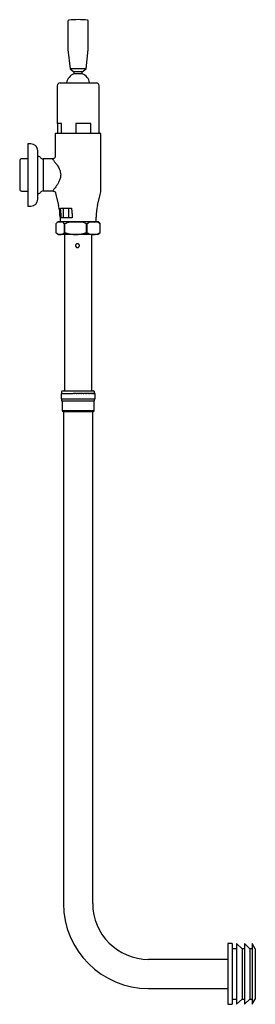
# Model space of a CAD drawing. Header units: millimetres. Extents: x 3902.82 to 3903.06, y 2265.38 to 2266.39.
import ezdxf

# ---------------------------------------------------------------- set-up
doc = ezdxf.new("R2010")
doc.units = ezdxf.units.MM
doc.layers.add('SANINDUSA', color=3, linetype='Continuous')

msp = doc.modelspace()

# ---------------------------------------------------------------- linework, layer by layer
at = {"layer": 'SANINDUSA'}
for p, q in [((3902.8713, 2266.3878), (3902.8713, 2266.3586)), ((3902.8923, 2266.3586), (3902.8923, 2266.3878)), ((3902.8713, 2266.3586), (3902.8736, 2266.3386)), ((3902.8901, 2266.3386), (3902.8923, 2266.3586)), ((3902.8736, 2266.3386), (3902.8775, 2266.3356)), ((3902.8901, 2266.3386), (3902.8736, 2266.3386)), ((3902.8775, 2266.3356), (3902.8775, 2266.3335)), ((3902.8861, 2266.3356), (3902.8775, 2266.3356)), ((3902.8861, 2266.3335), (3902.8775, 2266.3335)), ((3902.8861, 2266.3356), (3902.8901, 2266.3386)), ((3902.8861, 2266.3335), (3902.8861, 2266.3356)), ((3902.8633, 2266.3243), (3902.8869, 2266.3243)), ((3902.8869, 2266.3243), (3902.9003, 2266.3243)), ((3902.8603, 2266.3213), (3902.8603, 2266.2823)), ((3902.9033, 2266.2823), (3902.9033, 2266.3213)), ((3902.8648, 2266.2823), (3902.8603, 2266.2823)), ((3902.8605, 2266.2823), (3902.8605, 2266.2723)), ((3902.8648, 2266.2723), (3902.8648, 2266.2823)), ((3902.895, 2266.2823), (3902.8796, 2266.2823)), ((3902.8796, 2266.2823), (3902.8796, 2266.2723)), ((3902.895, 2266.2723), (3902.895, 2266.2823)), ((3902.9033, 2266.2823), (3902.9032, 2266.2823)), ((3902.9032, 2266.2823), (3902.9032, 2266.2723)), ((3902.8583, 2266.2718), (3902.8583, 2266.249)), ((3902.9053, 2266.2151), (3902.9053, 2266.2718)), ((3902.8333, 2266.2615), (3902.8303, 2266.2615)), ((3902.8303, 2266.2615), (3902.8303, 2266.1975)), ((3902.8303, 2266.2461), (3902.8238, 2266.2461)), ((3902.8415, 2266.2485), (3902.8402, 2266.2485)), ((3902.8553, 2266.246), (3902.8458, 2266.246)), ((3902.8458, 2266.246), (3902.8458, 2266.213)), ((3902.8238, 2266.2129), (3902.8303, 2266.2129)), ((3902.8458, 2266.213), (3902.8558, 2266.213)), ((3902.8402, 2266.2105), (3902.8415, 2266.2105)), ((3902.859, 2266.2095), (3902.8618, 2266.1982)), ((3902.9018, 2266.1982), (3902.9046, 2266.2095)), ((3902.8303, 2266.1975), (3902.8333, 2266.1975)), ((3902.8664, 2266.1953), (3902.8664, 2266.1853)), ((3902.8718, 2266.1953), (3902.8718, 2266.1853)), ((3902.8603, 2266.1806), (3902.8608, 2266.1813)), ((3902.8603, 2266.1805), (3902.8608, 2266.1811)), ((3902.8609, 2266.1813), (3902.8608, 2266.1813)), ((3902.8608, 2266.1811), (3902.8661, 2266.1811)), ((3902.8663, 2266.1813), (3902.8609, 2266.1813)), ((3902.8633, 2266.1861), (3902.8633, 2266.1813)), ((3902.8644, 2266.1853), (3902.8644, 2266.1861)), ((3902.8679, 2266.1792), (3902.8661, 2266.1811)), ((3902.8723, 2266.1813), (3902.8663, 2266.1813)), ((3902.868, 2266.1792), (3902.8725, 2266.1811)), ((3902.8863, 2266.1813), (3902.8723, 2266.1813)), ((3902.8725, 2266.1811), (3902.8861, 2266.1811)), ((3902.8757, 2266.1861), (3902.8757, 2266.1853)), ((3902.8906, 2266.1792), (3902.8861, 2266.1811)), ((3902.8933, 2266.1813), (3902.8863, 2266.1813)), ((3902.8908, 2266.1792), (3902.8935, 2266.1811)), ((3902.9019, 2266.1813), (3902.8933, 2266.1813)), ((3902.8935, 2266.1811), (3902.9019, 2266.1811)), ((3902.9003, 2266.1813), (3902.9003, 2266.1861)), ((3902.9028, 2266.1813), (3902.9019, 2266.1813)), ((3902.9046, 2266.1792), (3902.9019, 2266.1811)), ((3902.9034, 2266.1807), (3902.9028, 2266.1813)), ((3902.8591, 2266.1793), (3902.8603, 2266.1806)), ((3902.8591, 2266.1792), (3902.8603, 2266.1805)), ((3902.8591, 2266.1792), (3902.8591, 2266.1701)), ((3902.868, 2266.1792), (3902.8679, 2266.1792)), ((3902.8679, 2266.1701), (3902.8679, 2266.1792)), ((3902.868, 2266.1792), (3902.868, 2266.1701)), ((3902.8906, 2266.1701), (3902.8906, 2266.1792)), ((3902.8908, 2266.1792), (3902.8906, 2266.1792)), ((3902.8908, 2266.1792), (3902.8908, 2266.1701)), ((3902.9046, 2266.1793), (3902.9034, 2266.1807)), ((3902.9046, 2266.1701), (3902.9046, 2266.1792)), ((3902.9046, 2266.1701), (3902.9046, 2266.1792)), ((3902.9046, 2266.1792), (3902.9046, 2266.1792)), ((3902.8591, 2266.1701), (3902.859, 2266.1701)), ((3902.8591, 2266.1699), (3902.8603, 2266.1691)), ((3902.8603, 2266.1691), (3902.8618, 2266.1683)), ((3902.8647, 2266.1683), (3902.8619, 2266.1683)), ((3902.8624, 2266.1684), (3902.8645, 2266.1684)), ((3902.8678, 2266.1683), (3902.8678, 2266.0075)), ((3902.8679, 2266.1701), (3902.868, 2266.1701)), ((3902.8766, 2266.1684), (3902.882, 2266.1684)), ((3902.8821, 2266.1683), (3902.8766, 2266.1683)), ((3902.8906, 2266.1701), (3902.8908, 2266.1701)), ((3902.8958, 2266.0075), (3902.8958, 2266.1683)), ((3902.9018, 2266.1683), (3902.8959, 2266.1683)), ((3902.896, 2266.1684), (3902.8993, 2266.1684)), ((3902.9019, 2266.1683), (3902.9034, 2266.1691)), ((3902.9046, 2266.1699), (3902.9034, 2266.1691)), ((3902.9046, 2266.1701), (3902.9046, 2266.1701)), ((3902.8643, 2266.0045), (3902.8644, 2266.0045)), ((3902.8643, 2266.0045), (3902.8643, 2266.0045)), ((3902.8643, 2266.0045), (3902.8643, 2265.999)), ((3902.8643, 2265.999), (3902.8643, 2265.999)), ((3902.8643, 2265.999), (3902.8644, 2265.999)), ((3902.8643, 2265.999), (3902.8643, 2265.999)), ((3902.8644, 2266.0045), (3902.8645, 2266.0045)), ((3902.8644, 2265.999), (3902.8644, 2265.999)), ((3902.8644, 2265.999), (3902.8645, 2265.999)), ((3902.8645, 2266.0045), (3902.8647, 2266.0045)), ((3902.8645, 2265.999), (3902.8645, 2265.999)), ((3902.8645, 2265.999), (3902.8646, 2265.999)), ((3902.8646, 2265.999), (3902.8647, 2265.999)), ((3902.8647, 2266.0045), (3902.8648, 2266.0045)), ((3902.8647, 2265.999), (3902.8648, 2265.999)), ((3902.8648, 2266.006), (3902.8648, 2266.0045)), ((3902.8648, 2266.0045), (3902.8652, 2266.0045)), ((3902.8648, 2265.999), (3902.8648, 2265.997)), ((3902.8648, 2265.999), (3902.8649, 2265.999)), ((3902.8649, 2265.999), (3902.865, 2265.999)), ((3902.865, 2265.999), (3902.8652, 2265.999)), ((3902.8652, 2266.0045), (3902.8653, 2266.0045)), ((3902.8652, 2265.999), (3902.8653, 2265.999)), ((3902.8653, 2266.0045), (3902.8658, 2266.0045)), ((3902.8653, 2265.999), (3902.8654, 2265.999)), ((3902.8654, 2265.999), (3902.8656, 2265.999)), ((3902.8656, 2265.999), (3902.8658, 2265.999)), ((3902.8658, 2266.0045), (3902.866, 2266.0045)), ((3902.8658, 2265.999), (3902.866, 2265.999)), ((3902.866, 2266.0045), (3902.8666, 2266.0045)), ((3902.866, 2265.999), (3902.8661, 2265.999)), ((3902.8661, 2265.999), (3902.8664, 2265.999)), ((3902.8663, 2266.0075), (3902.8973, 2266.0075)), ((3902.8664, 2265.999), (3902.8667, 2265.999)), ((3902.8666, 2266.0045), (3902.8669, 2266.0045)), ((3902.8667, 2265.999), (3902.8668, 2265.999)), ((3902.8668, 2265.999), (3902.867, 2265.999)), ((3902.8669, 2266.0045), (3902.8676, 2266.0045)), ((3902.867, 2265.999), (3902.8674, 2265.999)), ((3902.8674, 2265.999), (3902.8677, 2265.999)), ((3902.8676, 2266.0045), (3902.8679, 2266.0045)), ((3902.8677, 2265.999), (3902.8679, 2265.999)), ((3902.8679, 2266.0045), (3902.8688, 2266.0045)), ((3902.8679, 2266.0045), (3902.8679, 2266.0045)), ((3902.8679, 2265.999), (3902.8681, 2265.999)), ((3902.8679, 2265.999), (3902.8679, 2265.999)), ((3902.8681, 2265.999), (3902.8685, 2265.999)), ((3902.8685, 2265.999), (3902.8688, 2265.999)), ((3902.8685, 2265.999), (3902.8685, 2265.999)), ((3902.8688, 2266.0045), (3902.8691, 2266.0045)), ((3902.8688, 2265.999), (3902.869, 2265.999)), ((3902.869, 2265.999), (3902.8693, 2265.999)), ((3902.869, 2265.999), (3902.869, 2265.999)), ((3902.8691, 2266.0045), (3902.87, 2266.0045)), ((3902.8691, 2266.0045), (3902.8691, 2266.0045)), ((3902.8693, 2265.999), (3902.8697, 2265.999)), ((3902.8697, 2265.999), (3902.8698, 2265.999)), ((3902.8698, 2265.999), (3902.8701, 2265.999)), ((3902.87, 2266.0045), (3902.8703, 2266.0045)), ((3902.8701, 2265.999), (3902.8703, 2265.999)), ((3902.8703, 2266.0045), (3902.8704, 2266.0045)), ((3902.8703, 2265.999), (3902.8704, 2265.999)), ((3902.8704, 2266.0045), (3902.8715, 2266.0045)), ((3902.8704, 2265.999), (3902.8706, 2265.999)), ((3902.8706, 2265.999), (3902.8711, 2265.999)), ((3902.8711, 2265.999), (3902.8715, 2265.999)), ((3902.8711, 2265.999), (3902.8711, 2265.999)), ((3902.8715, 2266.0045), (3902.8718, 2266.0045)), ((3902.8715, 2265.999), (3902.8717, 2265.999)), ((3902.8717, 2265.999), (3902.8718, 2265.999)), ((3902.8718, 2266.0045), (3902.8719, 2266.0045)), ((3902.8718, 2265.999), (3902.8721, 2265.999)), ((3902.8719, 2266.0045), (3902.873, 2266.0045)), ((3902.8721, 2265.999), (3902.8725, 2265.999)), ((3902.8725, 2265.999), (3902.8727, 2265.999)), ((3902.8727, 2265.999), (3902.8731, 2265.999)), ((3902.873, 2266.0045), (3902.8733, 2266.0045)), ((3902.8731, 2265.999), (3902.8733, 2265.999)), ((3902.8733, 2266.0045), (3902.8734, 2266.0045)), ((3902.8733, 2265.999), (3902.8737, 2265.999)), ((3902.8733, 2265.999), (3902.8733, 2265.999)), ((3902.8734, 2266.0045), (3902.8746, 2266.0045)), ((3902.8737, 2265.999), (3902.8741, 2265.999)), ((3902.8741, 2265.999), (3902.8743, 2265.999)), ((3902.8743, 2265.999), (3902.8747, 2265.999)), ((3902.8746, 2266.0045), (3902.8749, 2266.0045)), ((3902.8747, 2265.999), (3902.8749, 2265.999)), ((3902.8749, 2266.0045), (3902.8751, 2266.0045)), ((3902.8749, 2265.999), (3902.875, 2265.999)), ((3902.875, 2265.999), (3902.8753, 2265.999)), ((3902.8751, 2266.0045), (3902.8763, 2266.0045)), ((3902.8753, 2265.999), (3902.8758, 2265.999)), ((3902.8758, 2265.999), (3902.876, 2265.999)), ((3902.876, 2265.999), (3902.8764, 2265.999)), ((3902.8763, 2266.0045), (3902.8766, 2266.0045)), ((3902.8764, 2265.999), (3902.8766, 2265.999)), ((3902.8766, 2266.0045), (3902.8768, 2266.0045)), ((3902.8766, 2265.999), (3902.8767, 2265.999)), ((3902.8767, 2265.999), (3902.8771, 2265.999)), ((3902.8781, 2266.0045), (3902.8768, 2266.0045)), ((3902.8771, 2265.999), (3902.8775, 2265.999)), ((3902.8775, 2265.999), (3902.8777, 2265.999)), ((3902.8777, 2265.999), (3902.8782, 2265.999)), ((3902.8781, 2266.0045), (3902.8784, 2266.0045)), ((3902.8782, 2265.999), (3902.8784, 2265.999)), ((3902.8784, 2266.0045), (3902.8786, 2266.0045)), ((3902.8784, 2265.999), (3902.8785, 2265.999)), ((3902.8785, 2265.999), (3902.8789, 2265.999)), ((3902.8799, 2266.0045), (3902.8786, 2266.0045)), ((3902.8789, 2265.999), (3902.8792, 2265.999)), ((3902.8792, 2265.999), (3902.8795, 2265.999)), ((3902.8795, 2265.999), (3902.88, 2265.999)), ((3902.8799, 2266.0045), (3902.8802, 2266.0045)), ((3902.88, 2265.999), (3902.8802, 2265.999)), ((3902.8802, 2266.0045), (3902.8804, 2266.0045)), ((3902.8802, 2265.999), (3902.8803, 2265.999)), ((3902.8803, 2265.999), (3902.8807, 2265.999)), ((3902.8817, 2266.0045), (3902.8804, 2266.0045)), ((3902.8807, 2265.999), (3902.881, 2265.999)), ((3902.881, 2265.999), (3902.8813, 2265.999)), ((3902.8813, 2265.999), (3902.8818, 2265.999)), ((3902.8817, 2266.0045), (3902.882, 2266.0045)), ((3902.8818, 2265.999), (3902.882, 2265.999)), ((3902.882, 2266.0045), (3902.8822, 2266.0045)), ((3902.882, 2265.999), (3902.8821, 2265.999)), ((3902.8821, 2265.999), (3902.8825, 2265.999)), ((3902.8836, 2266.0045), (3902.8822, 2266.0045)), ((3902.8825, 2265.999), (3902.8829, 2265.999)), ((3902.8829, 2265.999), (3902.8832, 2265.999)), ((3902.8832, 2265.999), (3902.8836, 2265.999)), ((3902.8836, 2266.0045), (3902.8838, 2266.0045)), ((3902.8836, 2265.999), (3902.8838, 2265.999)), ((3902.8838, 2266.0045), (3902.884, 2266.0045)), ((3902.8838, 2265.999), (3902.884, 2265.999)), ((3902.8854, 2266.0045), (3902.884, 2266.0045)), ((3902.884, 2265.999), (3902.8843, 2265.999)), ((3902.8843, 2265.999), (3902.8847, 2265.999)), ((3902.8847, 2265.999), (3902.885, 2265.999)), ((3902.885, 2265.999), (3902.8854, 2265.999)), ((3902.8854, 2266.0045), (3902.8856, 2266.0045)), ((3902.8854, 2265.999), (3902.8856, 2265.999)), ((3902.8856, 2266.0045), (3902.8858, 2266.0045)), ((3902.8856, 2265.999), (3902.8858, 2265.999)), ((3902.8871, 2266.0045), (3902.8858, 2266.0045)), ((3902.8858, 2265.999), (3902.8861, 2265.999)), ((3902.8861, 2265.999), (3902.8864, 2265.999)), ((3902.8864, 2265.999), (3902.8868, 2265.999)), ((3902.8868, 2265.999), (3902.8872, 2265.999)), ((3902.8871, 2266.0045), (3902.8873, 2266.0045)), ((3902.8872, 2265.999), (3902.8873, 2265.999)), ((3902.8873, 2266.0045), (3902.8876, 2266.0045)), ((3902.8873, 2265.999), (3902.8875, 2265.999)), ((3902.8875, 2265.999), (3902.8879, 2265.999)), ((3902.8889, 2266.0045), (3902.8876, 2266.0045)), ((3902.8879, 2265.999), (3902.8881, 2265.999)), ((3902.8881, 2265.999), (3902.8885, 2265.999)), ((3902.8885, 2265.999), (3902.8889, 2265.999)), ((3902.8889, 2266.0045), (3902.889, 2266.0045)), ((3902.8889, 2265.999), (3902.889, 2265.999)), ((3902.889, 2266.0045), (3902.8893, 2266.0045)), ((3902.889, 2265.999), (3902.8892, 2265.999)), ((3902.8892, 2265.999), (3902.8896, 2265.999)), ((3902.8905, 2266.0045), (3902.8893, 2266.0045)), ((3902.8896, 2265.999), (3902.8898, 2265.999)), ((3902.8898, 2265.999), (3902.8901, 2265.999)), ((3902.8901, 2265.999), (3902.8906, 2265.999)), ((3902.8905, 2266.0045), (3902.8906, 2266.0045)), ((3902.8906, 2266.0045), (3902.8909, 2266.0045)), ((3902.8906, 2265.999), (3902.8906, 2265.999)), ((3902.8906, 2265.999), (3902.8908, 2265.999)), ((3902.8908, 2265.999), (3902.8912, 2265.999)), ((3902.892, 2266.0045), (3902.8909, 2266.0045)), ((3902.8912, 2265.999), (3902.8913, 2265.999)), ((3902.8913, 2265.999), (3902.8917, 2265.999)), ((3902.8917, 2265.999), (3902.8921, 2265.999)), ((3902.892, 2266.0045), (3902.8921, 2266.0045)), ((3902.8921, 2266.0045), (3902.8924, 2266.0045)), ((3902.8921, 2265.999), (3902.8922, 2265.999)), ((3902.8922, 2265.999), (3902.8924, 2265.999)), ((3902.8935, 2266.0045), (3902.8924, 2266.0045)), ((3902.8924, 2265.999), (3902.8927, 2265.999)), ((3902.8927, 2265.999), (3902.8928, 2265.999)), ((3902.8928, 2265.999), (3902.8932, 2265.999)), ((3902.8932, 2265.999), (3902.8935, 2265.999)), ((3902.8935, 2266.0045), (3902.8935, 2266.0045)), ((3902.8935, 2266.0045), (3902.8938, 2266.0045)), ((3902.8935, 2265.999), (3902.8936, 2265.999)), ((3902.8936, 2265.999), (3902.8938, 2265.999)), ((3902.8948, 2266.0045), (3902.8938, 2266.0045)), ((3902.8938, 2265.999), (3902.894, 2265.999)), ((3902.894, 2265.999), (3902.8941, 2265.999)), ((3902.8941, 2265.999), (3902.8945, 2265.999)), ((3902.8945, 2265.999), (3902.8948, 2265.999)), ((3902.8948, 2266.0045), (3902.8948, 2266.0045)), ((3902.8948, 2266.0045), (3902.8951, 2266.0045)), ((3902.8948, 2265.999), (3902.8948, 2265.999)), ((3902.8948, 2265.999), (3902.895, 2265.999)), ((3902.895, 2265.999), (3902.8953, 2265.999)), ((3902.8959, 2266.0045), (3902.8951, 2266.0045)), ((3902.8953, 2265.999), (3902.8953, 2265.999)), ((3902.8953, 2265.999), (3902.8957, 2265.999)), ((3902.8957, 2265.999), (3902.896, 2265.999)), ((3902.8959, 2266.0045), (3902.8959, 2266.0045)), ((3902.8959, 2266.0045), (3902.8962, 2266.0045)), ((3902.896, 2265.999), (3902.896, 2265.999)), ((3902.896, 2265.999), (3902.8962, 2265.999)), ((3902.8969, 2266.0045), (3902.8962, 2266.0045)), ((3902.8962, 2265.999), (3902.8964, 2265.999)), ((3902.8964, 2265.999), (3902.8964, 2265.999)), ((3902.8964, 2265.999), (3902.8967, 2265.999)), ((3902.8967, 2265.999), (3902.897, 2265.999)), ((3902.8969, 2266.0045), (3902.8972, 2266.0045)), ((3902.897, 2265.999), (3902.8971, 2265.999)), ((3902.8971, 2265.999), (3902.8973, 2265.999)), ((3902.8978, 2266.0045), (3902.8972, 2266.0045)), ((3902.8973, 2265.999), (3902.8976, 2265.999)), ((3902.8976, 2265.999), (3902.8978, 2265.999)), ((3902.8978, 2266.0045), (3902.898, 2266.0045)), ((3902.8978, 2265.999), (3902.8979, 2265.999)), ((3902.8979, 2265.999), (3902.8981, 2265.999)), ((3902.8984, 2266.0045), (3902.898, 2266.0045)), ((3902.8981, 2265.999), (3902.8983, 2265.999)), ((3902.8983, 2265.999), (3902.8985, 2265.999)), ((3902.8984, 2266.0045), (3902.8986, 2266.0045)), ((3902.8985, 2265.999), (3902.8986, 2265.999)), ((3902.8989, 2266.0045), (3902.8986, 2266.0045)), ((3902.8986, 2265.999), (3902.8987, 2265.999)), ((3902.8987, 2265.999), (3902.8988, 2265.999)), ((3902.8988, 2266.0045), (3902.8988, 2266.006)), ((3902.8988, 2265.997), (3902.8988, 2265.999)), ((3902.8988, 2265.999), (3902.8989, 2265.999)), ((3902.8989, 2266.0045), (3902.899, 2266.0045)), ((3902.8989, 2265.999), (3902.899, 2265.999)), ((3902.8992, 2266.0045), (3902.899, 2266.0045)), ((3902.899, 2265.999), (3902.8991, 2265.999)), ((3902.8991, 2265.999), (3902.8992, 2265.999)), ((3902.8992, 2266.0045), (3902.8993, 2266.0045)), ((3902.8992, 2265.999), (3902.8992, 2265.999)), ((3902.8992, 2265.999), (3902.8993, 2265.999)), ((3902.8993, 2266.0045), (3902.8993, 2266.0045)), ((3902.8993, 2265.999), (3902.8993, 2266.0045)), ((3902.8993, 2265.999), (3902.8993, 2265.999)), ((3902.8993, 2265.999), (3902.8993, 2265.999)), ((3902.8993, 2265.999), (3902.8993, 2265.999)), ((3902.8648, 2265.997), (3902.898, 2265.997)), ((3902.8653, 2265.997), (3902.8653, 2265.9867)), ((3902.898, 2265.997), (3902.8988, 2265.997)), ((3902.8983, 2265.9867), (3902.8983, 2265.997)), ((3902.8653, 2265.9867), (3902.8668, 2265.9859)), ((3902.8818, 2265.9867), (3902.8653, 2265.9867)), ((3902.8668, 2265.9859), (3902.8668, 2265.4799)), ((3902.8968, 2265.9859), (3902.8668, 2265.9859)), ((3902.8983, 2265.9867), (3902.8818, 2265.9867)), ((3902.8968, 2265.9859), (3902.8983, 2265.9867)), ((3902.8968, 2265.4799), (3902.8968, 2265.9859)), ((3903.0402, 2265.4386), (3903.0358, 2265.4386)), ((3903.0358, 2265.4386), (3903.0358, 2265.3762)), ((3903.0402, 2265.4386), (3903.0402, 2265.3762)), ((3903.0447, 2265.4334), (3903.0402, 2265.4334)), ((3903.0502, 2265.4334), (3903.0447, 2265.4386)), ((3903.0447, 2265.4386), (3903.0447, 2265.3762)), ((3903.0527, 2265.4334), (3903.0502, 2265.4334)), ((3903.0502, 2265.4334), (3903.0502, 2265.3814)), ((3903.0582, 2265.4334), (3903.0527, 2265.4386)), ((3903.0527, 2265.4386), (3903.0527, 2265.3762)), ((3903.0607, 2265.4334), (3903.0582, 2265.4334)), ((3903.0582, 2265.4334), (3903.0582, 2265.3814)), ((3903.0638, 2265.4334), (3903.0607, 2265.4386)), ((3903.0607, 2265.4386), (3903.0607, 2265.3762)), ((3903.0638, 2265.4334), (3903.0638, 2265.3814)), ((3903.0358, 2265.4224), (3902.9543, 2265.4224)), ((3902.9543, 2265.3924), (3903.0358, 2265.3924)), ((3903.0402, 2265.3814), (3903.0447, 2265.3814)), ((3903.0447, 2265.3762), (3903.0502, 2265.3814)), ((3903.0502, 2265.3814), (3903.0527, 2265.3814)), ((3903.0527, 2265.3762), (3903.0582, 2265.3814)), ((3903.0582, 2265.3814), (3903.0607, 2265.3814)), ((3903.0607, 2265.3762), (3903.0638, 2265.3814)), ((3903.0358, 2265.3762), (3903.0402, 2265.3762))]:
    msp.add_line(p, q, dxfattribs=at)
for centre, radius, start, end in [((3902.8723, 2266.3878), 0.001, 94.9771, 180), ((3902.8818, 2266.2788), 0.1105, 85.0229, 94.9771), ((3902.8913, 2266.3878), 0.001, 0, 85.0229), ((3902.8818, 2266.3223), 0.012, 110.9979, 170.4059), ((3902.8818, 2266.3223), 0.012, 9.5941, 69.0021), ((3902.8633, 2266.3213), 0.003, 90, 180), ((3902.9003, 2266.3213), 0.003, 0, 90), ((3902.8588, 2266.2718), 0.0005, 90, 180), ((3902.9048, 2266.2718), 0.0005, 0, 90), ((3902.8333, 2266.2545), 0.007, 0, 90), ((3902.8238, 2266.2441), 0.002, 90, 180), ((3902.8415, 2266.2465), 0.002, 30, 90), ((3902.8458, 2266.249), 0.003, 210, 270), ((3902.8238, 2266.2149), 0.002, 180, 270), ((3902.8415, 2266.2125), 0.002, 270, 330), ((3902.8458, 2266.21), 0.003, 90, 150), ((3902.8823, 2266.2151), 0.023, 346, 0), ((3902.8333, 2266.2045), 0.007, 270, 0), ((3902.8813, 2266.2151), 0.023, 191.2459, 194), ((3902.8133, 2266.1861), 0.05, 0, 14), ((3902.9503, 2266.1861), 0.05, 166, 180), ((3902.8619, 2266.1684), 0.00015, 240, 270), ((3902.9018, 2266.1684), 0.00015, 270, 300), ((3902.8812, 2266.1568), 0.002, 90.1508, 269.8492), ((3902.8663, 2266.006), 0.0015, 90, 180), ((3902.8973, 2266.006), 0.0015, 0, 90), ((3902.9543, 2265.4799), 0.0875, 180, 270), ((3902.9543, 2265.4799), 0.0575, 180, 270)]:
    msp.add_arc(centre, radius, start, end, dxfattribs=at)
for points, knots in [([(3902.9048, 2266.2723), (3902.9048, 2266.2723), (3902.9046, 2266.2723), (3902.9033, 2266.2723), (3902.9012, 2266.2723), (3902.8982, 2266.2723), (3902.8951, 2266.2723), (3902.8924, 2266.2723), (3902.8897, 2266.2723), (3902.8861, 2266.2723), (3902.8818, 2266.2723), (3902.8775, 2266.2723), (3902.8733, 2266.2723), (3902.8691, 2266.2723), (3902.8655, 2266.2723), (3902.863, 2266.2723), (3902.8614, 2266.2723), (3902.8601, 2266.2723), (3902.8591, 2266.2723), (3902.8589, 2266.2723), (3902.8588, 2266.2723)], [0, 0, 0, 0, 0.058248, 0.119986, 0.18429, 0.249959, 0.315628, 0.347817, 0.380014, 0.441752, 0.5, 0.558249, 0.619986, 0.68429, 0.749959, 0.815627, 0.847817, 0.880014, 0.941752, 1, 1, 1, 1]), ([(3902.8403, 2266.2204), (3902.8403, 2266.2218), (3902.8403, 2266.2248), (3902.8403, 2266.2288), (3902.8403, 2266.2321), (3902.8403, 2266.2355), (3902.8403, 2266.2396), (3902.8403, 2266.2441), (3902.8403, 2266.2479), (3902.8403, 2266.2508), (3902.8403, 2266.2529), (3902.8403, 2266.2542), (3902.8403, 2266.2544), (3902.8403, 2266.2545)], [0, 0, 0, 0, 0.094133, 0.193905, 0.245936, 0.297957, 0.404082, 0.510207, 0.614126, 0.713898, 0.808031, 0.902164, 1, 1, 1, 1]), ([(3902.8218, 2266.2441), (3902.8218, 2266.2441), (3902.8218, 2266.244), (3902.8218, 2266.2432), (3902.8218, 2266.2418), (3902.8218, 2266.2399), (3902.8218, 2266.2376), (3902.8218, 2266.235), (3902.8218, 2266.2322), (3902.8218, 2266.2304), (3902.8218, 2266.2295)], [0, 0, 0, 0, 0.116516, 0.240011, 0.368641, 0.5, 0.631359, 0.759989, 0.883484, 1, 1, 1, 1]), ([(3902.8583, 2266.249), (3902.8583, 2266.2486), (3902.8582, 2266.2478), (3902.8575, 2266.2468), (3902.8565, 2266.2461), (3902.8557, 2266.246), (3902.8553, 2266.246)], [0, 0, 0, 0, 0.250035, 0.499999, 0.749961, 1, 1, 1, 1]), ([(3902.8553, 2266.246), (3902.8554, 2266.2459), (3902.8555, 2266.2458), (3902.856, 2266.2453), (3902.8565, 2266.2446), (3902.8572, 2266.2437), (3902.8582, 2266.2425), (3902.8593, 2266.2411), (3902.8604, 2266.2395), (3902.8614, 2266.2378), (3902.8623, 2266.2361), (3902.863, 2266.2344), (3902.8637, 2266.2323), (3902.8638, 2266.2306), (3902.8639, 2266.2295)], [0, 0, 0, 0, 0.121147, 0.181759, 0.24552, 0.327923, 0.412588, 0.498284, 0.586691, 0.669435, 0.752288, 0.815057, 0.877305, 1, 1, 1, 1]), ([(3902.8218, 2266.2295), (3902.8218, 2266.2286), (3902.8218, 2266.2268), (3902.8218, 2266.2241), (3902.8218, 2266.2214), (3902.8218, 2266.2191), (3902.8218, 2266.2172), (3902.8218, 2266.2158), (3902.8218, 2266.215), (3902.8218, 2266.2149), (3902.8218, 2266.2149)], [0, 0, 0, 0, 0.1165163, 0.2400113, 0.3686408, 0.5000001, 0.6313592, 0.7599887, 0.8834839, 1, 1, 1, 1]), ([(3902.8639, 2266.2295), (3902.8638, 2266.2283), (3902.8636, 2266.2259), (3902.8624, 2266.2231), (3902.8614, 2266.2211), (3902.8605, 2266.2198), (3902.8597, 2266.2185), (3902.8591, 2266.2177), (3902.8588, 2266.2173)], [0, 0, 0, 0, 0.2451462, 0.4943985, 0.6196371, 0.7470511, 0.8736573, 1, 1, 1, 1]), ([(3902.8403, 2266.2045), (3902.8403, 2266.2045), (3902.8403, 2266.2046), (3902.8403, 2266.2051), (3902.8403, 2266.2064), (3902.8403, 2266.209), (3902.8403, 2266.2123), (3902.8403, 2266.2161), (3902.8403, 2266.219), (3902.8403, 2266.2204)], [0, 0, 0, 0, 0.084725, 0.1694323, 0.3422383, 0.5150444, 0.6842594, 0.8467204, 1, 1, 1, 1]), ([(3902.8588, 2266.2173), (3902.8584, 2266.2167), (3902.8575, 2266.2154), (3902.8565, 2266.2141), (3902.8559, 2266.2132), (3902.8559, 2266.2131), (3902.8558, 2266.213)], [0, 0, 0, 0, 0.255948, 0.505489, 0.754632, 1, 1, 1, 1]), ([(3902.8558, 2266.213), (3902.8562, 2266.213), (3902.8569, 2266.2129), (3902.8578, 2266.2124), (3902.8585, 2266.2116), (3902.8587, 2266.2109), (3902.8588, 2266.2106)], [0, 0, 0, 0, 0.250026, 0.499999, 0.749974, 1, 1, 1, 1]), ([(3902.8637, 2266.1953), (3902.8643, 2266.1953), (3902.8654, 2266.1953), (3902.8681, 2266.1953), (3902.8713, 2266.1953), (3902.8738, 2266.1953), (3902.875, 2266.1953)], [0, 0, 0, 0, 0.247142, 0.5, 0.752858, 1, 1, 1, 1]), ([(3902.8644, 2266.1861), (3902.8643, 2266.1876), (3902.8643, 2266.1907), (3902.8639, 2266.1937), (3902.8637, 2266.1953)], [0, 0, 0, 0, 0.498385, 1, 1, 1, 1]), ([(3902.875, 2266.1953), (3902.8752, 2266.1937), (3902.8756, 2266.1907), (3902.8757, 2266.1876), (3902.8757, 2266.1861)], [0, 0, 0, 0, 0.501615, 1, 1, 1, 1]), ([(3902.8608, 2266.1813), (3902.8608, 2266.1812), (3902.8608, 2266.1812), (3902.8608, 2266.1811), (3902.8608, 2266.1811), (3902.8608, 2266.1811)], [0, 0, 0, 0, 0.419821, 0.690101, 1, 1, 1, 1]), ([(3902.8757, 2266.1853), (3902.8744, 2266.1853), (3902.8719, 2266.1853), (3902.8686, 2266.1853), (3902.866, 2266.1853), (3902.8649, 2266.1853), (3902.8644, 2266.1853)], [0, 0, 0, 0, 0.250001, 0.500001, 0.75, 1, 1, 1, 1]), ([(3902.8591, 2266.1793), (3902.8591, 2266.1793), (3902.8591, 2266.1793), (3902.859, 2266.1793), (3902.8591, 2266.1792), (3902.8591, 2266.1792)], [0, 0, 0, 0, 0.334865, 0.59895, 1, 1, 1, 1]), ([(3902.9046, 2266.1792), (3902.9046, 2266.1792), (3902.9046, 2266.1792), (3902.9046, 2266.1793), (3902.9046, 2266.1793), (3902.9046, 2266.1793), (3902.9046, 2266.1793)], [0, 0, 0, 0, 0.239231, 0.484672, 0.737862, 1, 1, 1, 1]), ([(3902.9046, 2266.1793), (3902.9046, 2266.1793), (3902.9046, 2266.1793), (3902.9046, 2266.1793), (3902.9046, 2266.1792), (3902.9046, 2266.1792), (3902.9046, 2266.1792)], [0, 0, 0, 0, 0.250268, 0.500104, 0.778933, 1, 1, 1, 1]), ([(3902.8591, 2266.1701), (3902.8596, 2266.1697), (3902.8607, 2266.1689), (3902.8618, 2266.1686), (3902.8624, 2266.1684)], [0, 0, 0, 0, 0.499922, 1, 1, 1, 1]), ([(3902.8591, 2266.1701), (3902.8591, 2266.17), (3902.8591, 2266.17), (3902.8591, 2266.17), (3902.8591, 2266.17), (3902.8591, 2266.1699), (3902.8591, 2266.1699)], [0, 0, 0, 0, 0.213637, 0.500003, 0.710643, 1, 1, 1, 1]), ([(3902.8645, 2266.1684), (3902.8651, 2266.1686), (3902.8662, 2266.1689), (3902.8673, 2266.1697), (3902.8679, 2266.1701)], [0, 0, 0, 0, 0.500051, 1, 1, 1, 1]), ([(3902.8766, 2266.1683), (3902.8754, 2266.1683), (3902.8729, 2266.1683), (3902.8697, 2266.1683), (3902.8668, 2266.1683), (3902.8654, 2266.1683), (3902.8647, 2266.1683)], [0, 0, 0, 0, 0.247669, 0.5, 0.752331, 1, 1, 1, 1]), ([(3902.868, 2266.1701), (3902.8694, 2266.1697), (3902.8722, 2266.1689), (3902.8751, 2266.1686), (3902.8766, 2266.1684)], [0, 0, 0, 0, 0.499924, 1, 1, 1, 1]), ([(3902.882, 2266.1684), (3902.8835, 2266.1686), (3902.8864, 2266.1689), (3902.8892, 2266.1697), (3902.8906, 2266.1701)], [0, 0, 0, 0, 0.500063, 1, 1, 1, 1]), ([(3902.8959, 2266.1683), (3902.8949, 2266.1683), (3902.893, 2266.1683), (3902.8896, 2266.1683), (3902.8859, 2266.1683), (3902.8833, 2266.1683), (3902.8821, 2266.1683)], [0, 0, 0, 0, 0.247668, 0.499999, 0.752331, 1, 1, 1, 1]), ([(3902.8908, 2266.1701), (3902.8916, 2266.1697), (3902.8933, 2266.1689), (3902.8951, 2266.1686), (3902.896, 2266.1684)], [0, 0, 0, 0, 0.499973, 1, 1, 1, 1]), ([(3902.8993, 2266.1684), (3902.9002, 2266.1686), (3902.902, 2266.1689), (3902.9037, 2266.1697), (3902.9046, 2266.1701)], [0, 0, 0, 0, 0.500049, 1, 1, 1, 1]), ([(3902.9046, 2266.1699), (3902.9046, 2266.17), (3902.9046, 2266.17), (3902.9046, 2266.17), (3902.9046, 2266.17), (3902.9046, 2266.1701), (3902.9046, 2266.1701)], [0, 0, 0, 0, 0.402963, 0.576135, 0.864661, 1, 1, 1, 1]), ([(3902.8831, 2266.1568), (3902.8831, 2266.1565), (3902.8831, 2266.1561), (3902.8827, 2266.1555), (3902.8822, 2266.155), (3902.8817, 2266.1548), (3902.8811, 2266.1547), (3902.8805, 2266.1548), (3902.8799, 2266.1552), (3902.8794, 2266.1557), (3902.8792, 2266.1563), (3902.8791, 2266.157), (3902.8793, 2266.1576), (3902.8797, 2266.1582), (3902.8803, 2266.1586), (3902.8808, 2266.1587), (3902.8813, 2266.1588), (3902.8818, 2266.1587), (3902.8824, 2266.1584), (3902.8829, 2266.1578), (3902.8831, 2266.1573), (3902.8831, 2266.1569), (3902.8831, 2266.1568)], [0, 0, 0, 0, 0.053305, 0.106598, 0.160232, 0.214097, 0.250028, 0.303335, 0.356631, 0.410262, 0.464128, 0.517624, 0.570723, 0.624015, 0.67779, 0.731586, 0.749971, 0.803281, 0.856576, 0.910207, 0.964072, 1, 1, 1, 1])]:
    msp.add_open_spline(points, degree=3, knots=knots, dxfattribs=at)

doc.saveas('drawing.dxf')
